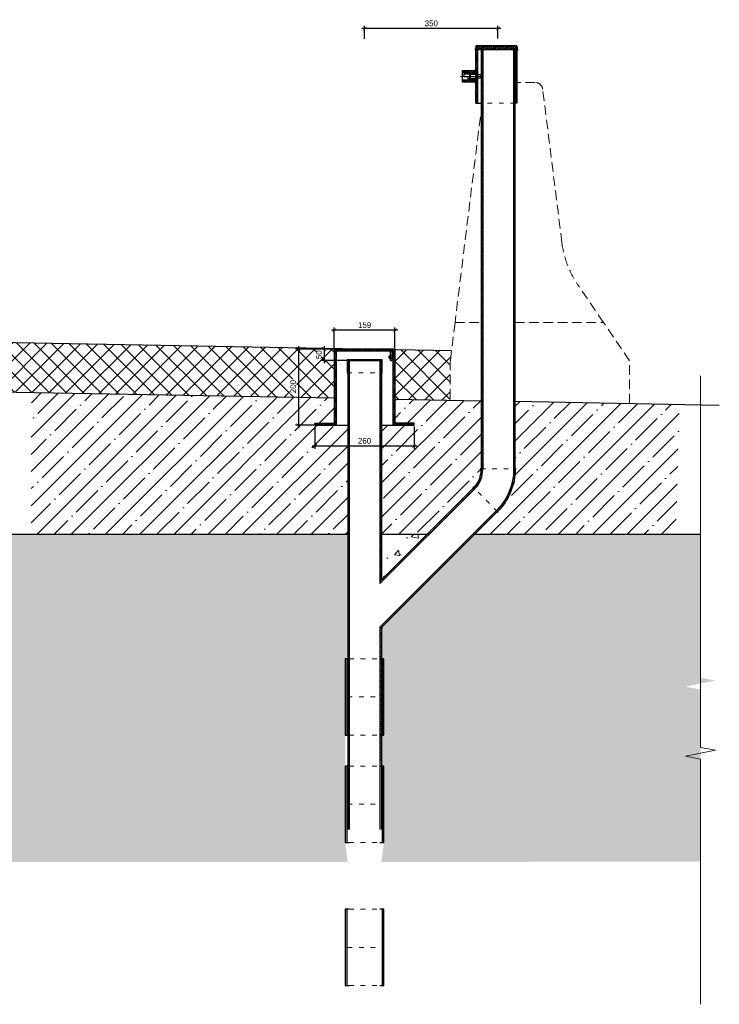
# Model space of a CAD drawing. Header units: millimetres. Extents: x 1034 to 9610, y -949 to 1982.
# Tile 5 of 6: x 3698 to 5532, y -949 to 1634. Entities that reach past the tile are written whole.
import ezdxf

# ---------------------------------------------------------------- set-up
doc = ezdxf.new("R2010")
doc.units = ezdxf.units.MM
for name, pattern in [('( Hidden )', [0.375, 0.25, -0.125]), ('ACAD_ISO03W100', [30, 12, -18]), ('CENTERX2', [101.6, 63.5, -12.7, 12.7, -12.7])]:
    doc.linetypes.add(name, pattern=pattern)
for name, color, linetype, lineweight in [('выданая позиция', 151, '( Hidden )', 20), ('ГТО-2_Металлические_конструкции', 1, 'Continuous', 30), ('ГТО_Бетон основной', 4, 'Continuous', 50), ('ГТО_Металлические_конструкции', 1, 'Continuous', 30), ('ГТО_Оси', 1, 'CENTERX2', 15), ('ГТО_Размеры', 7, 'Continuous', 15), ('ГТО_Текст', 7, 'Continuous', 30), ('ГТО_Штриховка', 7, 'Continuous', 15), ('ПВЗ$0$сварка', 142, 'Continuous', 20)]:
    doc.layers.add(name, color=color, linetype=linetype, lineweight=lineweight)
doc.layers.add('ГП_Штриховки', color=7, linetype='Continuous')
doc.layers.add('камень', color=7, linetype='Continuous')
doc.styles.add('Рогун1', font='arial.ttf')
doc.dimstyles.new('100 мм', dxfattribs={"dimscale": 100, "dimtxt": 3.5, "dimasz": 2, "dimexe": 1, "dimexo": 1, "dimgap": 1.2, "dimtad": 1, "dimdec": 0, "dimlfac": 0.1, "dimrnd": 0.0001, "dimtxsty": 'Рогун1', "dimblk": 'ARCHTICK', "dimcen": 2.5, "dimdle": 1, "dimaunit": 1, "dimadec": 1, "dimazin": 0, "dimtfac": 1, "dimtdec": 0, "dimtmove": 1, "dimatfit": 3, "dimldrblk": 'ARCHTICK', "dimfxl": 1, "dimtfill": 1, "dimarcsym": 0})

# ---------------------------------------------------------------- blocks, each defined once
blk = doc.blocks.new('_ArchTick')
at = {"color": 0, "linetype": 'ByBlock', "lineweight": 25, "const_width": 0.15}
blk.add_lwpolyline([(-0.5, -0.5), (0.5, 0.5)], dxfattribs=at)
blk = doc.blocks.new('*D38')
at = {"layer": 'DEFPOINTS', "color": 0, "lineweight": 30, "transparency": 16777216}
for p in [(4602.4, 1610.5), (4602.4, 1580.8), (4952.1, 1581.1)]:
    blk.add_point(p, dxfattribs=at)
at = {"layer": 'ГТО_Размеры', "color": 0, "lineweight": -2, "transparency": 16777216}
for p, q in [((4959.6, 1610.5), (4594.9, 1610.5)), ((4602.4, 1584), (4602.4, 1618)), ((4952.1, 1584.3), (4952.1, 1618))]:
    blk.add_line(p, q, dxfattribs=at)
at = {"layer": 'ГТО_Размеры', "color": 0, "lineweight": -2, "transparency": 16777216, "xscale": 10, "yscale": 10, "zscale": 10, "rotation": 180}
blk.add_blockref('_ArchTick', (4602.4, 1610.5), dxfattribs=at)
at = {"layer": 'ГТО_Размеры', "color": 0, "lineweight": -2, "transparency": 16777216, "xscale": 10, "yscale": 10, "zscale": 10}
blk.add_blockref('_ArchTick', (4952.1, 1610.5), dxfattribs=at)
at = {"layer": 'ГТО_Размеры', "color": 0, "transparency": 16777216, "insert": (4777.2, 1624.2), "char_height": 15, "attachment_point": 5, "style": 'Рогун1'}
blk.add_mtext('350', dxfattribs=at)
blk = doc.blocks.new('1')
at = {"layer": 'ГТО_Штриховка'}
h = blk.add_hatch(dxfattribs=at)
h.set_pattern_fill('ANSI31', color=256, angle=90)
h.paths.add_polyline_path([(35, 15), (0, 15), (0, 6), (15, 6), (15, 10), (35, 10)])
h.paths.add_polyline_path([(15, 6), (0, 6), (0, 4.5), (15, 4.5)])
h.paths.add_polyline_path([(15, -4.5), (0, -4.5), (0, -6), (15, -6)])
h.paths.add_polyline_path([(35, -10), (15, -10), (15, -6), (0, -6), (0, -15), (35, -15)])
at = {"layer": 'ГТО-2_Металлические_конструкции', "color": 0}
for points in [[(0, -15), (35, -15), (35, 15), (0, 15)], [(0, 4.5), (15, 4.5), (15, -4.5), (0, -4.5)], [(15, -10), (35, -10), (35, 10), (15, 10)]]:
    blk.add_lwpolyline(points, close=True, dxfattribs=at)
at = {"layer": 'ГТО_Металлические_конструкции', "color": 0, "lineweight": 9}
blk.add_lwpolyline([(0, -6), (15, -6), (15, 6), (0, 6)], close=True, dxfattribs=at)
at = {"layer": 'ГТО_Оси', "color": 0, "ltscale": 5}
blk.add_lwpolyline([(-5, 0), (40, 0)], dxfattribs=at)
blk = doc.blocks.new('отвод')
at = {"layer": 'ГП_Штриховки', "lineweight": 15, "transparency": 33554687}
h = blk.add_hatch(dxfattribs=at)
h.set_pattern_fill('ANSI31', color=256)
h.paths.add_polyline_path([(59929.5, 19478.9), (59926.6, 19481.8, 0.198534), (59880.3, 19369.9), (59884.3, 19369.9, -0.199479)])
h.paths.add_polyline_path([(59965.2, 19369.9), (59969.2, 19369.9, -0.209937), (59990.4, 19418.1), (59987.6, 19420.9, 0.209308)])
at = {"layer": 'ГТО-2_Металлические_конструкции', "color": 7}
blk.add_line((59990.4, 19418.1), (59987.6, 19420.9), dxfattribs=at)
for centre, radius, start, end in [((60038.8, 19369.9), 158.4, 135.0834, 180), ((60038, 19370), 153.7, 134.9316, 180.0566), ((60034.7, 19369.8), 69.5, 132.6779, 179.9652), ((60034.7, 19369.8), 65.5, 132.5381, 179.9634)]:
    blk.add_arc(centre, radius, start, end, dxfattribs=at)
at = {"layer": 'ГТО_Текст', "linetype": 'ACAD_ISO03W100', "lineweight": 15}
for p, q in [((59990.4, 19418.1), (59926.6, 19481.8)), ((59880.3, 19369.9), (59969.2, 19369.9))]:
    blk.add_line(p, q, dxfattribs=at)
blk = doc.blocks.new('*D58')
at = {"layer": 'DEFPOINTS', "color": 0, "lineweight": 30, "transparency": 16777216}
for p in [(4472.4, 570), (4732.4, 570), (4472.4, 515.3)]:
    blk.add_point(p, dxfattribs=at)
at = {"layer": 'ГТО_Размеры', "color": 0, "lineweight": -2, "transparency": 16777216}
for p, q in [((4472.4, 566.8), (4472.4, 507.8)), ((4732.4, 566.8), (4732.4, 507.8)), ((4739.9, 515.3), (4464.9, 515.3))]:
    blk.add_line(p, q, dxfattribs=at)
at = {"layer": 'ГТО_Размеры', "color": 0, "lineweight": -2, "transparency": 16777216, "xscale": 10, "yscale": 10, "zscale": 10, "rotation": 180}
blk.add_blockref('_ArchTick', (4472.4, 515.3), dxfattribs=at)
at = {"layer": 'ГТО_Размеры', "color": 0, "lineweight": -2, "transparency": 16777216, "xscale": 10, "yscale": 10, "zscale": 10}
blk.add_blockref('_ArchTick', (4732.4, 515.3), dxfattribs=at)
at = {"layer": 'ГТО_Размеры', "color": 0, "transparency": 16777216, "insert": (4602.4, 529), "char_height": 15, "width": 21.733, "attachment_point": 5, "style": 'Рогун1', "bg_fill": 3, "box_fill_scale": 1.1, "bg_fill_color": 256, "bg_fill_true_color": 13158600, "bg_fill_transparency": 0}
blk.add_mtext('260', dxfattribs=at)
blk = doc.blocks.new('*D59')
at = {"layer": 'DEFPOINTS', "color": 0, "lineweight": 30, "transparency": 16777216}
for p in [(4522.9, 819), (4522.9, 770), (4681.9, 770)]:
    blk.add_point(p, dxfattribs=at)
at = {"layer": 'ГТО_Размеры', "color": 0, "lineweight": -2, "transparency": 16777216}
for p, q in [((4689.4, 819), (4515.4, 819)), ((4522.9, 773.2), (4522.9, 826.5)), ((4681.9, 773.2), (4681.9, 826.5))]:
    blk.add_line(p, q, dxfattribs=at)
at = {"layer": 'ГТО_Размеры', "color": 0, "lineweight": -2, "transparency": 16777216, "xscale": 10, "yscale": 10, "zscale": 10, "rotation": 180}
blk.add_blockref('_ArchTick', (4522.9, 819), dxfattribs=at)
at = {"layer": 'ГТО_Размеры', "color": 0, "lineweight": -2, "transparency": 16777216, "xscale": 10, "yscale": 10, "zscale": 10}
blk.add_blockref('_ArchTick', (4681.9, 819), dxfattribs=at)
at = {"layer": 'ГТО_Размеры', "color": 0, "transparency": 16777216, "insert": (4602.4, 832.7), "char_height": 15, "attachment_point": 5, "style": 'Рогун1', "bg_fill": 3, "box_fill_scale": 1.1, "bg_fill_color": 256, "bg_fill_true_color": 13158600, "bg_fill_transparency": 0}
blk.add_mtext('159', dxfattribs=at)
blk = doc.blocks.new('ПВЗ$0$PSK_Svarka')
blk.add_solid([(0, 0), (-0.707107, 0.707107), (0.707107, 0.707107)])
blk = doc.blocks.new('*D60')
at = {"layer": 'DEFPOINTS', "color": 0, "lineweight": 30, "transparency": 16777216}
for p in [(4602.4, 770), (4558.1, 740.1)]:
    blk.add_point(p, dxfattribs=at)
at = {"layer": 'ГТО_Размеры', "color": 0, "lineweight": -2, "transparency": 16777216}
for p, q in [((4496.1, 777.5), (4496.1, 732.6)), ((4599.2, 770), (4488.6, 770)), ((4554.9, 740.1), (4488.6, 740.1))]:
    blk.add_line(p, q, dxfattribs=at)
at = {"layer": 'ГТО_Размеры', "color": 0, "transparency": 16777216, "insert": (4482.5, 755.1), "char_height": 15, "width": 9.884, "attachment_point": 5, "rotation": 90, "style": 'Рогун1', "bg_fill": 3, "box_fill_scale": 1.1, "bg_fill_color": 256, "bg_fill_true_color": 13158600, "bg_fill_transparency": 0}
blk.add_mtext('50', dxfattribs=at)
at = {"layer": 'DEFPOINTS', "color": 0, "lineweight": 30, "transparency": 16777216}
blk.add_point((4496.1, 740.1), dxfattribs=at)
at = {"layer": 'ГТО_Размеры', "color": 0, "lineweight": -2, "transparency": 16777216, "xscale": 10, "yscale": 10, "zscale": 10}
for p, rotation in [((4496.1, 770), 90), ((4496.1, 740.1), 270)]:
    blk.add_blockref('_ArchTick', p, dxfattribs=dict(at, rotation=rotation))
blk = doc.blocks.new('*D61')
at = {"layer": 'DEFPOINTS', "color": 0, "lineweight": 30, "transparency": 16777216}
for p in [(4522.9, 770), (4428.9, 570), (4472.4, 570)]:
    blk.add_point(p, dxfattribs=at)
at = {"layer": 'ГТО_Размеры', "color": 0, "lineweight": -2, "transparency": 16777216}
for p, q in [((4428.9, 777.5), (4428.9, 562.5)), ((4519.7, 770), (4421.4, 770)), ((4469.2, 570), (4421.4, 570))]:
    blk.add_line(p, q, dxfattribs=at)
at = {"layer": 'ГТО_Размеры', "color": 0, "lineweight": -2, "transparency": 16777216, "xscale": 10, "yscale": 10, "zscale": 10}
for p, rotation in [((4428.9, 770), 90), ((4428.9, 570), 270)]:
    blk.add_blockref('_ArchTick', p, dxfattribs=dict(at, rotation=rotation))
at = {"layer": 'ГТО_Размеры', "color": 0, "transparency": 16777216, "insert": (4415.2, 671.4), "char_height": 15, "attachment_point": 5, "rotation": 90, "style": 'Рогун1', "bg_fill": 3, "box_fill_scale": 1.1, "bg_fill_color": 256, "bg_fill_true_color": 13158600, "bg_fill_transparency": 0}
blk.add_mtext('200', dxfattribs=at)

msp = doc.modelspace()

# ---------------------------------------------------------------- hatches: boundary and pattern name
at = {"layer": 'ГП_Штриховки', "lineweight": 15, "transparency": 33554687}
h = msp.add_hatch(dxfattribs=at)
h.set_pattern_fill('ANSI31', color=256, angle=90)
h.set_pattern_definition([(135, (-58555.9907, -23870.88), (-2.24506403, -2.24506403), [])])
h.paths.add_polyline_path([(4996.5754444, 1555.2237323), (4992.5754444, 1555.2237323), (4992.5212217, 455.1652555), (4996.5212214, 455.1594329)])
h.paths.add_polyline_path([(4912.0754444, 1555.2237323), (4908.0754444, 1555.2237323), (4908.0212276, 455.2882566), (4912.0212273, 455.282579)])
at = {"layer": 'ГП_Штриховки', "lineweight": 15, "ltscale": 0.5, "transparency": 33554687}
h = msp.add_hatch(dxfattribs=at)
h.set_pattern_fill('ANSI31', color=256, scale=0.33, angle=90)
h.set_pattern_definition([(135, (-56446.7336, -19823.0554), (-0.74087113, -0.74087113), [])])
h.paths.add_polyline_path([(4666.5776266, 746.2922929), (4669.6474546, 746.2922929), (4669.6474546, 751.9526217), (4666.5776266, 751.9526217)])
h.paths.add_polyline_path([(4676.8867407, 751.9526217), (4673.8169127, 751.9526217), (4673.8169127, 746.2922929), (4676.8867407, 746.2922929)])
at = {"layer": 'ГП_Штриховки', "lineweight": 15, "transparency": 33554687}
h = msp.add_hatch(dxfattribs=at)
h.set_pattern_fill('ANSI31', color=256, scale=1.4, angle=90)
h.paths.add_polyline_path([(4646.6367407, 38.8774526), (4642.6345453, 34.8699843), (4642.6346513, -309.7553369), (4646.6367407, -309.6673408)])
h.paths.add_polyline_path([(4562.1099748, 740.1114553), (4558.1099748, 740.1114553), (4558.1635065, -309.8227518), (4562.1635065, -309.8227518)])
at = {"layer": 'ГП_Штриховки', "lineweight": 15, "true_color": 0x000000, "transparency": 33554687}
h = msp.add_hatch(dxfattribs=at)
h.set_pattern_fill('ANSI31', color=18, angle=90)
h.set_pattern_definition([(135, (-57898.7336, -19782.836), (-2.24506403, -2.24506403), [])])
h.paths.add_polyline_path([(4646.6367407, 740.1114553), (4642.6367407, 740.1114553), (4642.6356567, 160.111469), (4646.6367407, 164.1178243)])
at = {"layer": 'ГП_Штриховки', "lineweight": 15, "transparency": 33554687}
h = msp.add_hatch(dxfattribs=at)
h.set_pattern_fill('ANSI35', color=256, scale=10)
h.set_pattern_definition([(45, (1956.68, -86.21), (-44.9013, 44.9013), []), (45, (2001.58, -86.21), (-44.9013, 44.9013), [79.375, -15.875, 0, -15.875])])
edge = h.paths.add_edge_path()
edge.add_line((4950.7937491, 343.4904655), (4891.7964622, 284.3601761))
edge.add_line((4891.7964622, 284.3601761), (5418.4040509, 284.3470617))
edge.add_line((5418.4040509, 284.3470617), (5427.9827037, 624.7988173))
edge.add_line((5427.9827037, 624.7988173), (4996.5191184, 632.7574296))
edge.add_line((4996.5191184, 632.7574296), (4997.3547532, 455.1582196))
edge.add_arc((4840.172011, 455.1562413), 157.1827421, -45.2691042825, 0.0007211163, ccw=False)
at = {"layer": 'ГП_Штриховки', "lineweight": 15, "true_color": 0x000000, "transparency": 33554687}
h = msp.add_hatch(dxfattribs=at)
h.set_pattern_fill('ANSI31', color=18, angle=115)
h.set_pattern_definition([(160, (-57776.2566, -19934.9808), (-1.08591396, -2.98352407), [])])
h.paths.add_polyline_path([(4891.0663237, 403.2088551), (4888.2360352, 406.0354196), (4642.635643, 160.1114553), (4642.635643, 154.4508735)])
h = msp.add_hatch(dxfattribs=at)
h.set_pattern_fill('ANSI31', color=18, angle=115)
h.set_pattern_definition([(160, (-57776.2566, -20049.281), (-1.08591396, -2.98352407), [])])
h.paths.add_polyline_path([(4950.826157, 343.4676287), (4947.9977292, 346.2960564), (4642.6346513, 40.5306706), (4642.6345453, 34.8699843)])
at = {"layer": 'ГП_Штриховки', "lineweight": 15, "transparency": 33554687}
h = msp.add_hatch(dxfattribs=at)
h.set_pattern_fill('AR-CONC', color=256, scale=0.25)
h.set_pattern_definition([(50, (0, 0), (91.0923, -7.9695), [9.525, -104.775]), (355, (0, 0), (-17.6217, 95.5284), [7.62, -83.8203]), (100.4514, (7.59, -0.66), (73.4706, 87.5589), [8.095, -89.0451]), (46.1842, (0, 25.4), (135.5395, -21.0212), [14.2875, -157.1625]), (96.6356, (11.3, 23.65), (118.702, 123.713), [12.1425, -133.5678]), (351.1842, (0, 25.4), (118.702, 123.713), [11.43, -125.73]), (21, (12.7, 19.05), (75.8072, -51.1326), [9.525, -104.775]), (326, (12.7, 19.05), (30.901, 92.094), [7.62, -83.82]), (71.4514, (19.02, 14.79), (106.7082, 40.9614), [8.095, -89.045]), (37.5, (0, 0), (1.5443, 42.27752), [0, -82.804, 0, -85.09, 0, -84.1375]), (7.5, (0, 0), (33.40983, 50.0903), [0, -48.514, 0, -80.899, 0, -32.0675]), (327.5, (-28.32, 0), (67.7953, -2.86437), [0, -31.75, 0, -99.06, 0, -131.445]), (317.5, (-41.02, 0), (74.0646, 12.71325), [0, -41.275, 0, -65.786, 0, -93.345])])
h.paths.add_polyline_path([(5036.5455977, 284.3563873), (5036.6516078, -575.0702912), (5483.4521495, -575.0665464), (5483.3462727, -123.4542408), (5444.1048002, -115.6059463), (5522.6544774, -99.869318), (5483.3462727, -92.0076771), (5483.2839536, 284.3454772)])
h.paths.add_polyline_path([(4558.1367407, -575.9257884), (4551.730594, -524.4159516), (4551.730594, -324.4159516), (4551.730594, -242.6556179), (4551.730594, -42.6556179), (4558.1367407, -42.6556179), (4558.1367407, 284.3684057), (4891.7964622, 284.3601761), (4646.6367407, 38.8774526), (4646.6367407, -42.6556179), (4653.030594, -42.6556179), (4653.030594, -242.6556179), (4646.6367407, -242.6556179), (4646.6367407, -324.4159516), (4653.030594, -324.4159516), (4653.030594, -524.4159516), (4646.6367407, -575.7381946), (5036.6562398, -575.5217285), (5036.5409657, 284.3589642), (2890.9265659, 284.4132397), (2890.9929443, -715.5776315), (3108.1367325, -715.5877703), (3108.1367325, 284.4035258), (3196.6367325, 284.4013823), (3196.6367325, -715.5776315), (2878.278118, -715.5889236), (2878.223177, 284.413392), (2702.1965155, 284.413392), (2702.2971684, -576.0338211)])
h = msp.add_hatch(dxfattribs=at)
h.set_pattern_fill('AR-CONC', color=256, scale=0.17)
h.set_pattern_definition([(50, (0, 0), (154.857, -13.5482), [16.1925, -178.1175]), (355, (0, 0), (-29.957, 162.3983), [12.954, -142.4945]), (100.4514, (12.9, -1.13), (124.9, 148.85), [13.7615, -151.3767]), (46.184, (0, 43.18), (230.417, -35.736), [24.289, -267.176]), (96.6356, (19.2, 40.2), (201.794, 210.312), [20.642, -227.065]), (351.184, (0, 43.18), (201.794, 210.312), [19.431, -213.741]), (21, (21.59, 32.38), (128.8722, -86.9254), [16.1925, -178.1175]), (326, (21.59, 32.38), (52.5317, 156.56), [12.954, -142.494]), (71.4514, (32.33, 25.14), (181.404, 69.6344), [13.7615, -151.3764]), (37.5, (0, 0), (2.6253, 71.8718), [0, -140.7668, 0, -144.653, 0, -143.0337]), (7.5, (0, 0), (56.7967, 85.1535), [0, -82.4738, 0, -137.5283, 0, -54.5148]), (327.5, (-48.146, 0), (115.252, -4.8694), [0, -53.975, 0, -168.402, 0, -223.4565]), (317.5, (-69.74, 0), (125.9098, 21.6125), [0, -70.1675, 0, -111.8362, 0, -158.6865])])
h.paths.add_polyline_path([(4646.6367407, 284.3662622), (4646.6367407, 164.1178243), (4766.7266308, 284.3659298)])
at = {"layer": 'ГТО_Штриховка', "lineweight": 15}
h = msp.add_hatch(dxfattribs=at)
h.set_pattern_fill('ANSI31', color=256)
h.set_pattern_definition([(45, (4385.7467, 1555.2237), (-2.245064, 2.245064), [])])
h.paths.add_polyline_path([(4890.9801207, 1565.2237323), (5001.4859746, 1565.2237323), (5002.9859746, 1555.2237323), (4890.9801207, 1555.2237323)])
h.paths.add_polyline_path([(4894.5068797, 1565.3630995), (4890.9801207, 1565.2237323), (4890.9801207, 1555.2237323), (4892.9859746, 1555.2237323)])
at = {"layer": 'ГТО_Штриховка'}
h = msp.add_hatch(color=0, dxfattribs=at)
h.dxf.hatch_style = 1
edge = h.paths.add_edge_path()
edge.add_line((4893.2787636, 1557.0976069), (4892.9859746, 1555.2237323))
edge.add_line((4892.9859746, 1555.2237323), (4893.9768125, 1555.2237323))
edge.add_line((4893.9768125, 1555.2237323), (4893.9768125, 1553.2237323))
edge.add_arc((4893.9766303, 1555.2235289), 1.9997966, 110.4242592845, 270.0052192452, ccw=False)
at = {"layer": 'ГТО_Штриховка', "lineweight": 15}
h = msp.add_hatch(dxfattribs=at)
h.set_pattern_fill('ANSI31', color=256)
h.set_pattern_definition([(45, (-59342.6107, -18727.1436), (-2.24506403, 2.24506403), [])])
h.paths.add_polyline_path([(4996.9859746, 1555.2237323), (5001.9859746, 1555.2237323), (5001.9859746, 1415.2237323), (4996.9859746, 1415.2237323)])
h.paths.add_polyline_path([(4893.9859746, 1555.2237323), (4898.9859746, 1555.2237323), (4898.9859746, 1492.2237323), (4894.0081949, 1492.2237323)])
h.paths.add_polyline_path([(4894.0081949, 1478.2237323), (4898.9859746, 1478.2237323), (4898.9859746, 1415.2237323), (4893.9859746, 1415.2237323)])
at = {"layer": 'ГТО_Штриховка'}
h = msp.add_hatch(color=0, dxfattribs=at)
h.dxf.hatch_style = 1
edge = h.paths.add_edge_path()
edge.add_line((5002.3814297, 1557.2190703), (5002.680226, 1555.2270952))
edge.add_line((5002.680226, 1555.2270952), (5002.1800268, 1555.2237323))
edge.add_line((5002.1800268, 1555.2237323), (5002.1800268, 1553.2237323))
edge.add_arc((5002.1772689, 1555.2266166), 2.0028863, 270.0788952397, 444.1494895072)
h = msp.add_hatch(color=0, dxfattribs=at)
h.dxf.hatch_style = 1
h.paths.add_polyline_path([(4894.0081949, 1503.2237323), (4894.0081949, 1500.2237323), (4891.0081949, 1500.2237323, -0.4142135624)])
h = msp.add_hatch(color=0, dxfattribs=at)
h.dxf.hatch_style = 1
h.paths.add_polyline_path([(4894.0081949, 1467.2237323), (4894.0081949, 1470.2237323), (4891.0081949, 1470.2237323, 0.4142135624)])
h = msp.add_hatch(color=0, dxfattribs=at)
h.dxf.hatch_style = 1
edge = h.paths.add_edge_path()
edge.add_line((4907.9877973, 457.2823311), (4908.0547562, 455.2894505))
edge.add_line((4908.0547562, 455.2894505), (4907.1887272, 455.2882152))
edge.add_line((4907.1887272, 455.2882152), (4907.2241655, 453.2885292))
edge.add_arc((4907.4038856, 455.3240717), 2.0434609, 73.396529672, 264.9543816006, ccw=False)
h = msp.add_hatch(color=0, dxfattribs=at)
h.dxf.hatch_style = 1
edge = h.paths.add_edge_path()
edge.add_line((4996.5211983, 457.1135255), (4996.5212214, 455.1594329))
edge.add_line((4996.5212214, 455.1594329), (4997.3547532, 455.1582196))
edge.add_line((4997.3547532, 455.1582196), (4997.3393408, 453.1668969))
edge.add_arc((4997.1975906, 455.1956273), 2.0336765, 273.996839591, 469.4264061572)
h = msp.add_hatch(color=0, dxfattribs=at)
h.dxf.hatch_style = 1
edge = h.paths.add_edge_path()
edge.add_line((4889.4716246, 407.6417552), (4888.0841977, 406.2095879))
edge.add_line((4888.0841977, 406.2095879), (4888.2192267, 406.0747452))
edge.add_line((4888.2192267, 406.0747452), (4886.8050131, 404.6605316))
edge.add_arc((4888.2233118, 406.0751198), 2.0031553, 51.4517689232, 224.9249541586, ccw=False)
h = msp.add_hatch(color=0, dxfattribs=at)
h.dxf.hatch_style = 1
edge = h.paths.add_edge_path()
edge.add_line((4949.4032944, 342.0646405), (4950.7907213, 343.4968078))
edge.add_line((4950.7907213, 343.4968078), (4950.9415062, 343.3477449))
edge.add_line((4950.9415062, 343.3477449), (4952.3557197, 344.7619585))
edge.add_arc((4950.8090669, 343.4904018), 2.0022466, 225.4044672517, 399.4248027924, ccw=False)
h = msp.add_hatch(color=0, dxfattribs=at)
h.dxf.hatch_style = 1
edge = h.paths.add_edge_path()
edge.add_line((4648.7882816, 166.2694051), (4646.6669613, 164.1480847))
edge.add_line((4646.6669613, 164.1480847), (4646.6669613, 167.1480847))
edge.add_arc((4646.6669613, 164.1480847), 3, 404.9999999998, 449.9999999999, ccw=False)
h = msp.add_hatch(color=0, dxfattribs=at)
h.dxf.hatch_style = 1
edge = h.paths.add_edge_path()
edge.add_line((4646.6339617, 35.8747268), (4646.6340185, 38.8747268))
edge.add_line((4646.6340185, 38.8747268), (4648.7539418, 40.9974432))
edge.add_arc((4646.6340185, 38.8747268), 3, 269.9989165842, 405.0377192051, ccw=False)
at = {"layer": 'камень', "transparency": 33554687}
h = msp.add_hatch(dxfattribs=at)
h.set_pattern_fill('ANSI31', color=256, angle=90)
h.set_pattern_definition([(135, (-56831.6987, -20236.559), (-2.24506403, -2.24506403), [])])
h.paths.add_polyline_path([(4602.3867407, 770.0274448), (4527.8867407, 770.0274448), (4527.8867407, 765.0274448), (4602.3867407, 765.0274448)])
h.paths.add_polyline_path([(4676.8867407, 770.0274448), (4602.3867407, 770.0274448), (4602.3867407, 765.0274448), (4676.8867407, 765.0274448)])
h.paths.add_polyline_path([(4732.3867407, 575.0274448), (4681.8867407, 575.0274448), (4681.8867407, 570.0274448), (4732.3867407, 570.0274448)])
h.paths.add_polyline_path([(4522.8867407, 575.0275328), (4472.3854614, 575.0275328), (4472.3854614, 570.0274448), (4522.8867407, 570.0274448)])
at = {"layer": 'камень', "lineweight": 15, "transparency": 33554687}
h = msp.add_hatch(dxfattribs=at)
h.set_pattern_fill('ANSI31', color=256)
h.set_pattern_definition([(45, (-56831.6987, -20236.559), (-2.24506403, 2.24506403), [])])
h.paths.add_polyline_path([(4527.8867407, 770.0274448), (4522.8867407, 770.0274448), (4522.8867407, 570.0274448), (4527.8867407, 570.0274448)])
h.paths.add_polyline_path([(4676.8867407, 570.0274448), (4681.8867407, 570.0274448), (4681.8867407, 770.0274448), (4676.8867407, 770.0274448)])

# ---------------------------------------------------------------- linework, layer by layer
at = {"lineweight": 15, "ltscale": 5}
msp.add_lwpolyline([(5483.3462727, -949.0791045), (5483.3462727, -306.4012063), (5444.0380681, -298.5395654), (5522.6544774, -282.8162836), (5483.3462727, -274.9546426), (5483.3462727, 699.9550822)], dxfattribs=at)
at = {"layer": 'выданая позиция', "color": 18, "linetype": '( Hidden )', "lineweight": 15, "ltscale": 100, "true_color": 0x000000}
for p, q in [((4839.5166673, 839.2245231), (4908.0401522, 839.2245231)), ((4996.516668, 839.2245231), (5229.1879001, 839.2245231))]:
    msp.add_line(p, q, dxfattribs=at)
msp.add_lwpolyline([(5229.1879001, 839.2245231), (5229.1215793, 839.3220538), (5229.1215793, 839.3220538), (5161.0552584, 939.4195845, -0.1187590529), (5119.7174148, 1048.9884062), (5069.3778133, 1451.7052178, 0.3782424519), (5049.5322558, 1469.2245231), (5001.9859746, 1469.2245231)], format="xyb", dxfattribs=at)
for points in [[(4906.0822225, 1379.1451376), (4839.5166673, 839.2245231)], [(4839.5166673, 839.2245231), (4827.1879001, 739.2245231), (4826.9148533, 635.885885)], [(5297.1876683, 627.2114125), (5297.1879001, 739.2245231), (5229.1879001, 839.2245231)]]:
    msp.add_lwpolyline(points, dxfattribs=at)
at = {"layer": 'ГТО-2_Металлические_конструкции', "color": 0}
for p, q in [((4894.4859746, 1565.2237323), (4892.9859746, 1555.2237323)), ((5002.9859746, 1555.2237323), (4892.9859746, 1555.2237323)), ((4893.9859746, 1415.2237323), (4893.9859746, 1555.2237323)), ((5001.4859746, 1565.2237323), (4894.4859746, 1565.2237323)), ((4898.9859746, 1415.2237323), (4898.9859746, 1555.2237323)), ((4908.0754444, 1555.2237323), (4908.0212276, 455.2882566)), ((4912.0754444, 1555.2237323), (4912.0212273, 455.282579)), ((4992.5754444, 1555.2237323), (4992.5212217, 455.1652555)), ((4996.5081949, 1555.2237323), (4996.5212214, 455.1594329)), ((4996.9859746, 1415.2237323), (4996.9859746, 1555.2237323)), ((5001.4859746, 1565.2237323), (5002.9859746, 1555.2237323)), ((5001.9859746, 1555.2237323), (5001.9859746, 1415.2237323)), ((4894.0081949, 1492.2237323), (4898.9859746, 1492.2237323)), ((4894.0081949, 1478.2237323), (4898.9859746, 1478.2237323)), ((4896.5081949, 1491.2237323), (4896.5081949, 1479.2237323)), ((4893.9859746, 1415.2237323), (4908.0651808, 1415.2230876)), ((5001.9859746, 1415.2237323), (4996.9859746, 1415.2237323)), ((4522.8867407, 770.0274448), (4522.8867407, 570.0274448)), ((4522.8867407, 770.0274448), (4681.8867407, 770.0274448)), ((4527.8867407, 770.0274448), (4527.8867407, 570.0274448)), ((4527.8867407, 765.0274448), (4676.8867407, 765.0274448)), ((4666.5776266, 746.2922929), (4666.5776266, 751.9526217)), ((4666.5776266, 751.9526217), (4676.8867407, 751.9526217)), ((4676.8867407, 770.0274448), (4676.8867407, 570.0274448)), ((4681.8867407, 770.0274448), (4681.8867407, 570.0274448)), ((4556.8867407, 742.1114553), (4647.8867407, 742.1114553)), ((4556.8867407, 742.1114553), (4556.8867407, 707.1114553)), ((4557.9367407, 740.1114553), (4646.8367407, 740.1114553)), ((4557.9367407, 740.1114553), (4557.9367407, 707.1114553)), ((4558.1367407, 740.1114553), (4558.1367407, -490.2330418)), ((4562.1367407, 740.1114553), (4562.1367407, -490.2330418)), ((4642.6367407, 740.1114553), (4642.635643, 154.4508735)), ((4646.6367407, 740.1114553), (4646.6367407, 164.1178243)), ((4646.8367407, 740.1114553), (4646.8367407, 707.1114553)), ((4647.8867407, 742.1114553), (4647.8867407, 707.1114553)), ((4666.5776266, 746.2922929), (4676.8867407, 746.2922929)), ((4669.1792239, 740.5636638), (4674.2542461, 740.5636638)), ((4669.1792239, 740.5636638), (4669.1792239, 740.1065571)), ((4669.1792239, 740.1065571), (4674.2542461, 740.1065571)), ((4674.2542461, 740.5636638), (4674.2542461, 740.1065571)), ((4556.8867407, 707.1114553), (4557.9367407, 707.1114553)), ((4646.8367407, 707.1114553), (4647.8867407, 707.1114553)), ((4472.3854614, 570.0275328), (4472.3854614, 575.0275328)), ((4472.3854614, 575.0275328), (4522.8867407, 575.0275328)), ((4472.3867407, 570.0274448), (4527.8867407, 570.0274448)), ((4527.8867407, 570.0274448), (4558.1367407, 570.0274448)), ((4646.6367407, 570.0274448), (4676.8867407, 570.0274448)), ((4676.8867407, 570.0274448), (4732.3867407, 570.0274448)), ((4732.3867407, 575.0274448), (4681.8867407, 575.0274448)), ((4732.3867407, 570.0274448), (4732.3867407, 575.0274448)), ((4888.2360352, 406.0354196), (4642.635643, 160.1114553)), ((4891.0663237, 403.2088551), (4642.635643, 154.4508735)), ((4950.8261496, 343.467636), (4642.6345453, 34.8699843)), ((4947.9977292, 346.2960564), (4642.6346513, 40.5306706)), ((4642.6346513, 40.5306706), (4642.6346513, -490.2330418)), ((4646.6367407, 38.8774526), (4646.6367407, -490.2330418))]:
    msp.add_line(p, q, dxfattribs=at)
for points in [[(4878.0081949, 1491.2237323), (4863.0081949, 1491.2237323), (4863.0081949, 1485.2237323), (4873.0081949, 1485.2237323), (4873.0081949, 1479.2237323), (4878.0081949, 1479.2237323)], [(4879.0081949, 1476.2237323), (4878.0081949, 1476.2237323), (4878.0081949, 1494.2237323), (4879.0081949, 1494.2237323)], [(4896.5081949, 1479.2237323), (4879.0081949, 1479.2237323), (4879.0081949, 1491.2237323), (4896.5081949, 1491.2237323), (4898.0081949, 1489.7237323), (4898.0081949, 1489.7237323), (4898.0081949, 1480.7237323)], [(4908.0081949, 1489.2237323), (4898.0081949, 1489.2237323), (4898.0081949, 1481.2237323), (4908.0081949, 1481.2237323)]]:
    msp.add_lwpolyline(points, close=True, dxfattribs=at)
at = {"layer": 'ГТО-2_Металлические_конструкции', "color": 0, "lineweight": 9}
msp.add_lwpolyline([(4898.0081949, 1489.7237323), (4879.0081949, 1489.7237323), (4879.0081949, 1480.7237323), (4898.0081949, 1480.7237323)], close=True, dxfattribs=at)
at = {"layer": 'ГТО_Бетон основной', "color": 18, "lineweight": 30, "true_color": 0x000000}
for p, q in [((4681.8867407, 638.5431476), (4908.0300546, 634.368886)), ((4996.5191184, 632.7574296), (5532.3435346, 622.8738173)), ((3196.6367319, 284.4013823), (4558.1367407, 284.3686543)), ((4646.6367407, 284.3662622), (4766.7266308, 284.3659298)), ((4891.7964622, 284.3601761), (5036.5888956, 284.3563862)), ((5036.5888956, 284.3563862), (5483.3891197, 284.3454746))]:
    msp.add_line(p, q, dxfattribs=at)
at = {"layer": 'ГТО_Оси', "color": 0, "ltscale": 5}
msp.add_lwpolyline([(4910.4732992, 1485.2237323), (4889.0081949, 1485.2237323)], dxfattribs=at)
at = {"layer": 'ГТО_Текст', "linetype": 'ACAD_ISO03W100', "lineweight": 15}
for p, q in [((4996.9859746, 1415.2237323), (4893.9859746, 1415.2237323)), ((4556.8867407, 707.1114553), (4647.8867407, 707.1114553)), ((4562.1367407, -42.6556179), (4642.6367407, -42.6556179)), ((4558.1367407, -142.6556179), (4646.6367407, -142.6556179)), ((4562.1367407, -242.6556179), (4642.6367407, -242.6556179)), ((4562.1367407, -324.4159516), (4642.6367407, -324.4159516)), ((4558.1367407, -424.4159516), (4646.6367407, -424.4159516)), ((4562.1367407, -524.4159516), (4642.6367407, -524.4159516)), ((4562.1367407, -699.8379608), (4642.6367407, -699.8379608)), ((4558.1367407, -799.8379608), (4646.6367407, -799.8379608)), ((4562.1367407, -899.8379608), (4642.6367407, -899.8379608))]:
    msp.add_line(p, q, dxfattribs=at)
at = {"layer": 'ГТО_Текст', "lineweight": 30}
for points in [[(4562.1367407, -42.6556179), (4551.730594, -42.6556179), (4551.730594, -242.6556179), (4562.1367407, -242.6556179)], [(4562.1367407, -42.6556179), (4555.730594, -42.6556179), (4555.730594, -242.6556179), (4562.1367407, -242.6556179)], [(4642.6367407, -242.6556179), (4653.030594, -242.6556179), (4653.030594, -42.6556179), (4642.6367407, -42.6556179)], [(4642.6367407, -242.6556179), (4649.030594, -242.6556179), (4649.030594, -42.6556179), (4642.6367407, -42.6556179)], [(4562.1367407, -324.4159516), (4551.730594, -324.4159516), (4551.730594, -524.4159516), (4562.1367407, -524.4159516)], [(4562.1367407, -324.4159516), (4555.730594, -324.4159516), (4555.730594, -524.4159516), (4562.1367407, -524.4159516)], [(4642.6367407, -524.4159516), (4653.030594, -524.4159516), (4653.030594, -324.4159516), (4642.6367407, -324.4159516)], [(4642.6367407, -524.4159516), (4649.030594, -524.4159516), (4649.030594, -324.4159516), (4642.6367407, -324.4159516)], [(4562.1367407, -699.8379608), (4551.730594, -699.8379608), (4551.730594, -899.8379608), (4562.1367407, -899.8379608)], [(4562.1367407, -699.8379608), (4555.730594, -699.8379608), (4555.730594, -899.8379608), (4562.1367407, -899.8379608)], [(4642.6367407, -899.8379608), (4653.030594, -899.8379608), (4653.030594, -699.8379608), (4642.6367407, -699.8379608)], [(4642.6367407, -899.8379608), (4649.030594, -899.8379608), (4649.030594, -699.8379608), (4642.6367407, -699.8379608)]]:
    msp.add_lwpolyline(points, dxfattribs=at)
at = {"layer": 'ГТО_Штриховка', "color": 0}
msp.add_lwpolyline([(4894.0081949, 1504.6858081), (4894.0081949, 1500.2237323), (4888.5277966, 1500.2237323)], dxfattribs=at)
for centre, radius, start, end in [((4893.9859746, 1555.2237323), 2.0028863, 110.676794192, 269.9211047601), ((5002.1249784, 1555.2815337), 2.0585376, 271.5323585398, 74.3596250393), ((4894.0081949, 1500.2237323), 3, 90, 180), ((4894.0081949, 1470.2237323), 3, 180, 270), ((4907.3791031, 455.2920436), 2.0092377, 97.8663117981, 265.6434725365), ((4997.21127, 455.1697769), 2.0092377, 274.3565274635, 82.1336882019), ((4888.2300323, 406.0672638), 2.0051371, 51.7418464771, 226.4503195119), ((4950.7937491, 343.4904655), 2.0051371, 231.7418464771, 39.3889262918), ((4646.6340185, 38.8747268), 3, 315.0377192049, 45.0377192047)]:
    msp.add_arc(centre, radius, start, end, dxfattribs=at)

# ---------------------------------------------------------------- block references
at = {"layer": 'ГТО-2_Металлические_конструкции', "color": 0, "lineweight": 15, "xscale": -1}
msp.add_blockref('1', (4894.0081949, 1485.2237323), dxfattribs=at)
at = {"layer": 'ГТО-2_Металлические_конструкции', "color": 7, "xscale": -1, "rotation": 315}
msp.add_blockref('отвод', (33596.1513804, -55695.009912), dxfattribs=at)

# ---------------------------------------------------------------- dimensions: what is measured, and where the dimension line sits
at = {"layer": 'ГТО_Размеры'}
dim = msp.add_linear_dim(base=(4602.3867407, 1610.5070394), p1=(4952.0589346, 1581.1123724), p2=(4602.3867407, 1580.76006), text='350', dimstyle='100 мм', override={"dimscale": 0, "dimtxt": 150, "dimasz": 100, "dimexe": 75, "dimexo": 32, "dimgap": 60, "dimdec": 6, "dimcen": 250, "dimdle": 75, "dimtfill": 0}, dxfattribs=at)
dim.commit()
dim.dimension.update_dxf_attribs({"geometry": '*D38', "text_midpoint": (4777.2228376, 1610.5070394), "dimtype": 160})

# ---------------------------------------------------------------- next in the draw order: dimensions: what is measured, and where the dimension line sits
for base, p1, p2, text, picture, middle in [((4522.8867407, 818.9998233), (4681.8867407, 770.0274448), (4522.8867407, 770.0274448), '159', '*D59', (4602.3867407, 818.9998233)), ((4472.3854614, 515.3267108), (4732.3867407, 570.0274448), (4472.3854614, 570.0275328), '260', '*D58', (4602.3867407, 515.3267108))]:
    dim = msp.add_linear_dim(base=base, p1=p1, p2=p2, text=text, dimstyle='100 мм', override={"dimscale": 0, "dimtxt": 150, "dimasz": 100, "dimexe": 75, "dimexo": 32, "dimgap": 60, "dimdec": 6, "dimcen": 250, "dimdle": 75}, dxfattribs=at)
    dim.commit()
    dim.dimension.update_dxf_attribs({"geometry": picture, "text_midpoint": middle, "dimtype": 160})

# ---------------------------------------------------------------- next in the draw order: hatches: boundary and pattern name
at = {"layer": 'ГП_Штриховки', "lineweight": 15, "transparency": 33554687}
h = msp.add_hatch(dxfattribs=at)
h.set_pattern_fill('ANSI35', color=256, scale=10)
h.set_pattern_definition([(45, (1744.374, -58.96), (-44.9013, 44.9013), []), (45, (1789.276, -58.96), (-44.9013, 44.9013), [79.375, -15.875, 0, -15.875])])
edge = h.paths.add_edge_path()
edge.add_line((4646.6367476, 570.0274448), (4646.6367407, 284.3662622))
edge.add_line((4646.6367407, 284.3662622), (4766.7266308, 284.3659298))
edge.add_line((4766.7266308, 284.3659298), (4888.0841977, 406.2095879))
edge.add_arc((4837.0844627, 455.5158088), 70.9371298, 315.9672605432, 359.8162061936)
edge.add_line((4908.0212276, 455.2882566), (4908.0300546, 634.368886))
edge.add_line((4908.0300546, 634.368886), (4681.8867407, 638.5431476))
edge.add_line((4681.8867407, 638.5431476), (4683.3867411, 576.5275333))
edge.add_line((4683.3867411, 576.5275333), (4732.3867407, 575.0274448))
edge.add_line((4732.3867407, 575.0274448), (4732.3867407, 570.0274448))
edge.add_line((4732.3867407, 570.0274448), (4646.6367476, 570.0274448))
at = {"layer": 'камень', "lineweight": 15, "transparency": 33554687}
h = msp.add_hatch(dxfattribs=at)
h.set_pattern_fill('ANSI37', color=256, scale=10)
h.set_pattern_definition([(45, (-57896.734, -19571.81), (-22.45064, 22.45064), []), (135, (-57896.734, -19571.81), (-22.45064, -22.45064), [])])
h.paths.add_polyline_path([(4522.8867407, 641.590208), (4522.8633949, 771.494302), (3292.3867325, 794.191204), (3292.3867325, 664.191204)])
h = msp.add_hatch(dxfattribs=at)
h.set_pattern_fill('ANSI37', color=256, scale=10)
h.set_pattern_definition([(45, (-56069.22, -19602.694), (-22.45064, 22.45064), []), (135, (-56069.22, -19602.694), (-22.45064, -22.45064), [])])
h.paths.add_polyline_path([(4681.8867407, 768.5610182), (4681.8867407, 638.5431476), (4826.9148533, 635.885885), (4827.1879001, 739.2245231), (4830.4943677, 766.0436486)])

# ---------------------------------------------------------------- next in the draw order: linework, layer by layer
at = {"layer": 'ГТО-2_Металлические_конструкции', "color": 0}
for p, q in [((4669.6474546, 765.0274448), (4669.6474546, 740.5636638)), ((4673.8169127, 765.0274448), (4673.8169127, 740.5636638))]:
    msp.add_line(p, q, dxfattribs=at)
at = {"layer": 'ГТО_Бетон основной', "color": 18, "lineweight": 30, "true_color": 0x000000}
msp.add_line((2902.2625226, 801.387286), (4830.4720927, 765.8629741), dxfattribs=at)

# ---------------------------------------------------------------- next in the draw order: block references
at = {"layer": 'ПВЗ$0$сварка', "color": 0, "xscale": 3.000000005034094, "yscale": 3.000000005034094, "zscale": 3.000000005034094}
for p, rotation in [((4669.6474546, 765.0274448), 135), ((4673.8169127, 765.0274448), 224.9999999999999), ((4522.8867407, 575.0275328), 44.99999999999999), ((4681.8867407, 575.0275328), 314.9999999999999)]:
    msp.add_blockref('ПВЗ$0$PSK_Svarka', p, dxfattribs=dict(at, rotation=rotation))

# ---------------------------------------------------------------- next in the draw order: dimensions: what is measured, and where the dimension line sits
at = {"layer": 'ГТО_Размеры'}
dim = msp.add_linear_dim(base=(4496.1271358, 740.1114553), p1=(4602.3867407, 770.0274448), p2=(4558.1367407, 740.1114553), angle=90, text='50', dimstyle='100 мм', override={"dimscale": 0, "dimtxt": 150, "dimasz": 100, "dimexe": 75, "dimexo": 32, "dimgap": 60, "dimdec": 6, "dimcen": 250, "dimdle": 75}, dxfattribs=at)
dim.commit()
dim.dimension.update_dxf_attribs({"geometry": '*D60', "text_midpoint": (4496.1271358, 755.06945), "dimtype": 160})

# ---------------------------------------------------------------- next in the draw order: dimensions: what is measured, and where the dimension line sits
dim = msp.add_linear_dim(base=(4428.8732792, 570.0275328), p1=(4522.8867407, 770.0274448), p2=(4472.3854614, 570.0275328), angle=90, text='200', dimstyle='100 мм', override={"dimscale": 0, "dimtxt": 150, "dimasz": 100, "dimexe": 75, "dimexo": 32, "dimgap": 60, "dimdec": 6, "dimcen": 250, "dimdle": 75}, dxfattribs=at)
dim.commit()
dim.dimension.update_dxf_attribs({"geometry": '*D61', "text_midpoint": (4428.8732792, 671.4405259), "dimtype": 160})

# ---------------------------------------------------------------- next in the draw order: hatches: boundary and pattern name
at = {"layer": 'ГП_Штриховки', "lineweight": 15, "transparency": 33554687}
h = msp.add_hatch(dxfattribs=at)
h.set_pattern_fill('ANSI35', color=256, scale=10)
h.set_pattern_definition([(45, (1242.35, -241.41), (-44.9013, 44.9013), []), (45, (1287.25, -241.41), (-44.9013, 44.9013), [79.375, -15.875, 0, -15.875])])
h.paths.add_polyline_path([(3728.902998, 656.0602295), (3728.1540365, 284.3817929), (4558.1367407, 284.3686543), (4558.1367407, 570.0274448), (4472.3867407, 570.0274448), (4472.3854614, 575.0275328), (4522.8867407, 575.0275328), (4522.8867407, 641.2707196)])

# ---------------------------------------------------------------- next in the draw order: linework, layer by layer
at = {"layer": 'ГТО_Бетон основной', "color": 18, "lineweight": 30, "true_color": 0x000000}
msp.add_line((3292.3867325, 664.191204), (4522.8867407, 641.590208), dxfattribs=at)

doc.saveas('drawing.dxf')
